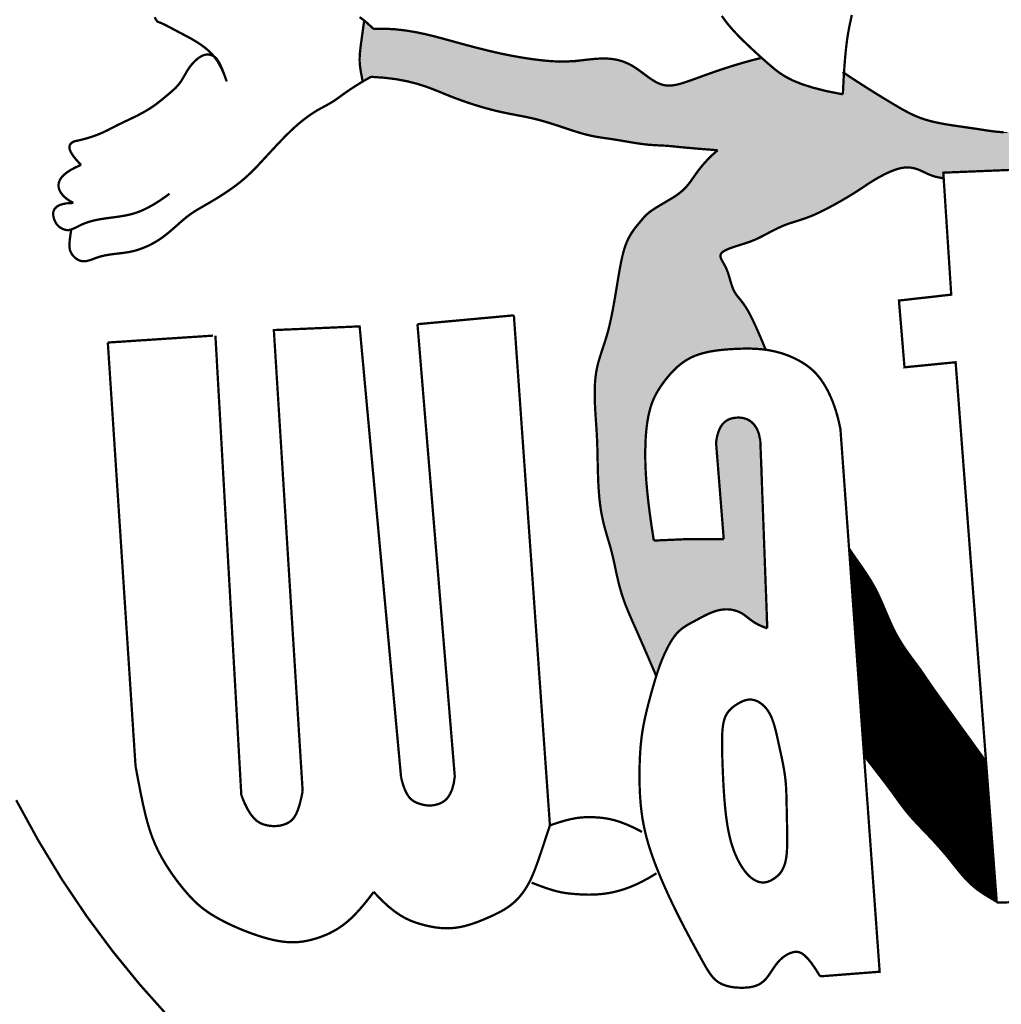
# Model space of a CAD drawing. Header units: feet. Extents: x 7.6 to 16.1, y -7.1 to 3.9.
# Tile 2 of 9: x 11 to 11.9, y -2.4 to -1.5. Entities that reach past the tile are written whole.
import ezdxf

# ---------------------------------------------------------------- set-up
doc = ezdxf.new("R2010")
doc.units = ezdxf.units.FT
doc.header["$MEASUREMENT"] = 0
doc.layers.get('0').update_dxf_attribs({"linetype": 'CONTINUOUS'})
doc.layers.add('FACE', color=7, linetype='CONTINUOUS')

msp = doc.modelspace()

# ---------------------------------------------------------------- hatches: boundary and pattern name
msp.add_hatch(color=7).paths.add_polyline_path([(11.27199, -1.45956), (11.28003, -1.46642), (11.29447, -1.46665), (11.3108, -1.46831), (11.3373, -1.47375), (11.3702, -1.48273), (11.39965, -1.48986), (11.42576, -1.49481), (11.45179, -1.49723), (11.46692, -1.49662), (11.48478, -1.49431), (11.49761, -1.4941), (11.50896, -1.49641), (11.51842, -1.50062), (11.52683, -1.50608), (11.53797, -1.51406), (11.54503, -1.51768), (11.55133, -1.51915), (11.55953, -1.51831), (11.58308, -1.5099), (11.60116, -1.50381), (11.61885, -1.49852), (11.63718, -1.4935), (11.64699, -1.50185), (11.65727, -1.50942), (11.67202, -1.51669), (11.69093, -1.5225), (11.71187, -1.52687), (11.7133, -1.50756), (11.73275, -1.52008), (11.75942, -1.53657), (11.77334, -1.54418), (11.78263, -1.54845), (11.7981, -1.55286), (11.8233, -1.55699), (11.84946, -1.56095), (11.8633, -1.56195), (11.88671, -1.56091), (11.91308, -1.55884), (11.93982, -1.55851), (11.95842, -1.5574), (11.98574, -1.55444), (11.97126, -1.55958), (11.96313, -1.56291), (11.95562, -1.56792), (11.94853, -1.57187), (11.94124, -1.57438), (11.95354, -1.57896), (11.96438, -1.58146), (11.97439, -1.58292), (11.98663, -1.58377), (11.99747, -1.58502), (12.00602, -1.58711), (12.01311, -1.59023), (12.02145, -1.59544), (12.02875, -1.60065), (12.0348, -1.60419), (12.04189, -1.60753), (12.04877, -1.60961), (12.05669, -1.60982), (12.06983, -1.60774), (12.08338, -1.60482), (12.09297, -1.60357), (12.10298, -1.60211), (12.1132, -1.59982), (12.13375, -1.59272), (12.18254, -1.57209), (12.19359, -1.5673), (12.21799, -1.55897), (12.23375, -1.55243), (12.24814, -1.54555), (12.2692, -1.53367), (12.29005, -1.52159), (12.31319, -1.50909), (12.34895, -1.48962), (12.38086, -1.47232), (12.40213, -1.46211), (12.40901, -1.46857), (12.41526, -1.47961), (12.41902, -1.48837), (12.4211, -1.49462), (12.40922, -1.50045), (12.39231, -1.50804), (12.36458, -1.52283), (12.32621, -1.54471), (12.30298, -1.55897), (12.28755, -1.56918), (12.27546, -1.57543), (12.25606, -1.58501), (12.23187, -1.59564), (12.2224, -1.59988), (12.20551, -1.60843), (12.19175, -1.61509), (12.18195, -1.61926), (12.1613, -1.62468), (12.14733, -1.62843), (12.12919, -1.63301), (12.11939, -1.63551), (12.1122, -1.63784), (12.10595, -1.64118), (12.10073, -1.6441), (12.09677, -1.6466), (12.09073, -1.64764), (12.07946, -1.64785), (12.03901, -1.64451), (12.00615, -1.64051), (11.98363, -1.63801), (11.96111, -1.63676), (11.95173, -1.63634), (11.93609, -1.63384), (11.91774, -1.63009), (11.90773, -1.62821), (11.89209, -1.62592), (11.88875, -1.6255), (11.88636, -1.59537), (11.8047, -1.59915), (11.80486, -1.60401), (11.8011, -1.60358), (11.79236, -1.60119), (11.78581, -1.59807), (11.78003, -1.59569), (11.77541, -1.59439), (11.77173, -1.59417), (11.76797, -1.59439), (11.76342, -1.59533), (11.75895, -1.59677), (11.75185, -1.59984), (11.7434, -1.60431), (11.73307, -1.61088), (11.7204, -1.6191), (11.70328, -1.62902), (11.68262, -1.63918), (11.6727, -1.64245), (11.66236, -1.64572), (11.65684, -1.64787), (11.64605, -1.65344), (11.63674, -1.65825), (11.63213, -1.6605), (11.62568, -1.66295), (11.61596, -1.66602), (11.60982, -1.66786), (11.60512, -1.66991), (11.60164, -1.67154), (11.5998, -1.67369), (11.59959, -1.67594), (11.60041, -1.6787), (11.60235, -1.68259), (11.60481, -1.68698), (11.60658, -1.69163), (11.60831, -1.69735), (11.61031, -1.70371), (11.6124, -1.70852), (11.61476, -1.71225), (11.61907, -1.71733), (11.62323, -1.72358), (11.6261, -1.72855), (11.62891, -1.73384), (11.63321, -1.74409), (11.63843, -1.75567), (11.64104, -1.7617), (11.62297, -1.76051), (11.60546, -1.76135), (11.5892, -1.76385), (11.57752, -1.76676), (11.57014, -1.77034), (11.56118, -1.77674), (11.55138, -1.78633), (11.54344, -1.79691), (11.53805, -1.80695), (11.53429, -1.81839), (11.53243, -1.82796), (11.53083, -1.84118), (11.53045, -1.86407), (11.53109, -1.88084), (11.5334, -1.90446), (11.53577, -1.92138), (11.53832, -1.93749), (11.60277, -1.93573), (11.59911, -1.88663), (11.59597, -1.85739), (11.5957, -1.84718), (11.59802, -1.83686), (11.60215, -1.82938), (11.6099, -1.82473), (11.61739, -1.82396), (11.6252, -1.82648), (11.63111, -1.83137), (11.63437, -1.83788), (11.63621, -1.84542), (11.63725, -1.86487), (11.63876, -1.91024), (11.64199, -2.01725), (11.63697, -2.01565), (11.62921, -2.01155), (11.62214, -2.00608), (11.61507, -2.00243), (11.60708, -2.00061), (11.59659, -2.00175), (11.58786, -2.00519), (11.57714, -2.01067), (11.56801, -2.01591), (11.56162, -2.02047), (11.55387, -2.03027), (11.54814, -2.0411), (11.5438, -2.05318), (11.54038, -2.06139), (11.53194, -2.04178), (11.51609, -2.00687), (11.50699, -1.98183), (11.5033, -1.96466), (11.49962, -1.94872), (11.49381, -1.92832), (11.49068, -1.91582), (11.48827, -1.89986), (11.48685, -1.87883), (11.48628, -1.85166), (11.48557, -1.83761), (11.48443, -1.81668), (11.48372, -1.8049), (11.484, -1.79007), (11.48585, -1.77815), (11.49169, -1.75921), (11.49638, -1.74402), (11.4995, -1.73096), (11.50529, -1.69915), (11.50839, -1.67974), (11.51209, -1.66553), (11.51739, -1.65436), (11.52668, -1.64285), (11.53427, -1.63536), (11.54658, -1.62734), (11.55797, -1.62085), (11.56186, -1.61796), (11.56918, -1.61084), (11.57557, -1.60206), (11.58356, -1.59169), (11.59085, -1.5842), (11.59594, -1.57871), (11.58086, -1.57722), (11.56045, -1.57529), (11.54997, -1.57428), (11.53469, -1.57348), (11.51917, -1.57137), (11.50059, -1.56827), (11.48508, -1.56595), (11.4737, -1.56356), (11.45292, -1.55687), (11.4378, -1.55197), (11.42751, -1.54918), (11.41133, -1.54599), (11.39402, -1.54238), (11.37854, -1.53839), (11.35924, -1.53188), (11.34193, -1.52524), (11.32667, -1.5195), (11.31017, -1.51454), (11.29604, -1.51214), (11.28274, -1.511), (11.27794, -1.51075), (11.27062, -1.51516), (11.26848, -1.50646), (11.26733, -1.49709), (11.26758, -1.48927), (11.26935, -1.47527), (11.27124, -1.46102)])
at = {"layer": 'FACE', "linetype": 'Continuous'}
h = msp.add_hatch(dxfattribs=at)
h.set_pattern_fill('NET3', color=256, scale=0.01, style=0)
h.set_pattern_definition([(360, (7.6346566, -7.0782799), (9e-19, 0.00125), []), (60, (7.6346566, -7.0782799), (-0.00108253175, 0.000625), []), (120, (7.6346566, -7.0782799), (-0.00108253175, -0.000625), [])])
h.paths.add_polyline_path([(11.85369, -2.26972), (11.84387, -2.1408), (11.80126, -2.08185), (11.79676, -2.07552), (11.79322, -2.07044), (11.79042, -2.06635), (11.78814, -2.06299), (11.78618, -2.06008), (11.78431, -2.05737), (11.78234, -2.0546), (11.78007, -2.05154), (11.77755, -2.04817), (11.77483, -2.04451), (11.77197, -2.04056), (11.76905, -2.03636), (11.76613, -2.0319), (11.76328, -2.02722), (11.76056, -2.02232), (11.75801, -2.01723), (11.7556, -2.01198), (11.75328, -2.00661), (11.75098, -2.00118), (11.74865, -1.99571), (11.74622, -1.99024), (11.74365, -1.98483), (11.74088, -1.97951), (11.73785, -1.9743), (11.73461, -1.96918), (11.7312, -1.96409), (11.72766, -1.95898), (11.72403, -1.95381), (11.72037, -1.94852), (11.71785, -1.94475), (11.73161, -2.13517), (11.73596, -2.14075), (11.73989, -2.14581), (11.74345, -2.1504), (11.74667, -2.15457), (11.74959, -2.15838), (11.75226, -2.16188), (11.7547, -2.16512), (11.75695, -2.16816), (11.75906, -2.17105), (11.76105, -2.17382), (11.76296, -2.17648), (11.76483, -2.17906), (11.76669, -2.18159), (11.76858, -2.18408), (11.77053, -2.18655), (11.77258, -2.18904), (11.77475, -2.19156), (11.77703, -2.19409), (11.77939, -2.19665), (11.7818, -2.19921), (11.78425, -2.20178), (11.78671, -2.20433), (11.78915, -2.20687), (11.79155, -2.20939), (11.79389, -2.21187), (11.79616, -2.21432), (11.79836, -2.21674), (11.8005, -2.21912), (11.80258, -2.22148), (11.80459, -2.22379), (11.80653, -2.22608), (11.80841, -2.22833), (11.81022, -2.23055), (11.81197, -2.23274), (11.81368, -2.23488), (11.81534, -2.23697), (11.81698, -2.23902), (11.81858, -2.24101), (11.82017, -2.24295), (11.82175, -2.24482), (11.82334, -2.24663), (11.82492, -2.24838), (11.82652, -2.25006), (11.82814, -2.25169), (11.82978, -2.25325), (11.83146, -2.25476), (11.83317, -2.25622), (11.83492, -2.25763), (11.83673, -2.25899), (11.83862, -2.26033), (11.84064, -2.26169), (11.8428, -2.26308), (11.84515, -2.26456), (11.84773, -2.26613), (11.85057, -2.26784)])

# ---------------------------------------------------------------- linework, layer by layer
at = {"color": 7}
msp.add_lwpolyline([(11.88636, -1.59537), (11.8047, -1.59915), (11.80486, -1.60401), (11.8011, -1.60358), (11.79236, -1.60119), (11.78581, -1.59807), (11.78003, -1.59569), (11.77541, -1.59439), (11.77173, -1.59417), (11.76797, -1.59439), (11.76342, -1.59533), (11.75895, -1.59677), (11.75185, -1.59984), (11.7434, -1.60431), (11.73307, -1.61088), (11.7204, -1.6191), (11.70328, -1.62902), (11.68262, -1.63918), (11.6727, -1.64245), (11.66236, -1.64572), (11.65684, -1.64787), (11.64605, -1.65344), (11.63674, -1.65825), (11.63213, -1.6605), (11.62568, -1.66295), (11.61596, -1.66602), (11.60982, -1.66786), (11.60512, -1.66991), (11.60164, -1.67154), (11.5998, -1.67369), (11.59959, -1.67594), (11.60041, -1.6787), (11.60235, -1.68259), (11.60481, -1.68698), (11.60658, -1.69163), (11.60831, -1.69735), (11.61031, -1.70371), (11.6124, -1.70852), (11.61476, -1.71225), (11.61907, -1.71733), (11.62323, -1.72358), (11.6261, -1.72855), (11.62891, -1.73384), (11.63321, -1.74409), (11.63843, -1.75567), (11.64104, -1.7617), (11.62297, -1.76051), (11.60546, -1.76135), (11.5892, -1.76385), (11.57752, -1.76676), (11.57014, -1.77034), (11.56118, -1.77674), (11.55138, -1.78633), (11.54344, -1.79691), (11.53805, -1.80695), (11.53429, -1.81839), (11.53243, -1.82796), (11.53083, -1.84118), (11.53045, -1.86407), (11.53109, -1.88084), (11.5334, -1.90446), (11.53577, -1.92138), (11.53832, -1.93749), (11.60277, -1.93573), (11.59911, -1.88663), (11.59597, -1.85739), (11.5957, -1.84718), (11.59802, -1.83686), (11.60215, -1.82938), (11.6099, -1.82473), (11.61739, -1.82396), (11.6252, -1.82648), (11.63111, -1.83137), (11.63437, -1.83788), (11.63621, -1.84542), (11.63725, -1.86487), (11.63876, -1.91024), (11.64199, -2.01725), (11.63697, -2.01565), (11.62921, -2.01155), (11.62214, -2.00608), (11.61507, -2.00243), (11.60708, -2.00061), (11.59659, -2.00175), (11.58786, -2.00519), (11.57714, -2.01067), (11.56801, -2.01591), (11.56162, -2.02047), (11.55387, -2.03027), (11.54814, -2.0411), (11.5438, -2.05318), (11.54038, -2.06139), (11.53194, -2.04178), (11.51609, -2.00687), (11.50699, -1.98183), (11.5033, -1.96466), (11.49962, -1.94872), (11.49381, -1.92832), (11.49068, -1.91582), (11.48827, -1.89986), (11.48685, -1.87883), (11.48628, -1.85166), (11.48557, -1.83761), (11.48443, -1.81668), (11.48372, -1.8049), (11.484, -1.79007), (11.48585, -1.77815), (11.49169, -1.75921), (11.49638, -1.74402), (11.4995, -1.73096), (11.50529, -1.69915), (11.50839, -1.67974), (11.51209, -1.66553), (11.51739, -1.65436), (11.52668, -1.64285), (11.53427, -1.63536), (11.54658, -1.62734), (11.55797, -1.62085), (11.56186, -1.61796), (11.56918, -1.61084), (11.57557, -1.60206), (11.58356, -1.59169), (11.59085, -1.5842), (11.59594, -1.57871), (11.58086, -1.57722), (11.56045, -1.57529), (11.54997, -1.57428), (11.53469, -1.57348), (11.51917, -1.57137), (11.50059, -1.56827), (11.48508, -1.56595), (11.4737, -1.56356), (11.45292, -1.55687), (11.4378, -1.55197), (11.42751, -1.54918), (11.41133, -1.54599), (11.39402, -1.54238), (11.37854, -1.53839), (11.35924, -1.53188), (11.34193, -1.52524), (11.32667, -1.5195), (11.31017, -1.51454), (11.29604, -1.51214), (11.28274, -1.511), (11.27794, -1.51075), (11.27062, -1.51516), (11.26848, -1.50646), (11.26733, -1.49709), (11.26758, -1.48927), (11.26935, -1.47527), (11.27124, -1.46102), (11.27199, -1.45956), (11.28003, -1.46642), (11.29447, -1.46665), (11.3108, -1.46831), (11.3373, -1.47375), (11.3702, -1.48273), (11.39965, -1.48986), (11.42576, -1.49481), (11.45179, -1.49723), (11.46692, -1.49662), (11.48478, -1.49431), (11.49761, -1.4941), (11.50896, -1.49641), (11.51842, -1.50062), (11.52683, -1.50608), (11.53797, -1.51406), (11.54503, -1.51768), (11.55133, -1.51915), (11.55953, -1.51831), (11.58308, -1.5099), (11.60116, -1.50381), (11.61885, -1.49852), (11.63718, -1.4935), (11.64699, -1.50185), (11.65727, -1.50942), (11.67202, -1.51669), (11.69093, -1.5225), (11.71187, -1.52687), (11.7133, -1.50756), (11.73275, -1.52008), (11.75942, -1.53657), (11.77334, -1.54418), (11.78263, -1.54845), (11.7981, -1.55286), (11.8233, -1.55699), (11.84946, -1.56095), (11.8633, -1.56195)], dxfattribs=at)
at = {"layer": 'FACE', "const_width": 0.0021}
for points in [[(11.14531, -1.5151), (11.14289, -1.50852), (11.14039, -1.50291), (11.13781, -1.49816), (11.13519, -1.49416), (11.13252, -1.49079), (11.12982, -1.48794), (11.12711, -1.4855), (11.12441, -1.48335), (11.12172, -1.4814), (11.11904, -1.4796), (11.11637, -1.47794), (11.11372, -1.47638), (11.11107, -1.4749), (11.10843, -1.47348), (11.10579, -1.47209), (11.10315, -1.4707), (11.10052, -1.46931), (11.09793, -1.46793), (11.09541, -1.46659), (11.09302, -1.46532), (11.09078, -1.46415), (11.08874, -1.46311), (11.08695, -1.46223), (11.08543, -1.46154), (11.08422, -1.46105), (11.08327, -1.46071), (11.08252, -1.46043), (11.08192, -1.46014), (11.0814, -1.45977), (11.08091, -1.45924), (11.08039, -1.45847), (11.07978, -1.45738), (11.07904, -1.45593)], [(11.26755, -1.45594), (11.26941, -1.45722), (11.27136, -1.4587), (11.27339, -1.46037), (11.27552, -1.46225), (11.27775, -1.46432), (11.28007, -1.46659)], [(11.60077, -1.45477), (11.60364, -1.45881), (11.60649, -1.4625), (11.60934, -1.46589), (11.6122, -1.46909), (11.61511, -1.47216), (11.61809, -1.47518), (11.62117, -1.47822), (11.62435, -1.4813), (11.62764, -1.48441), (11.63102, -1.48757), (11.63452, -1.49076), (11.63812, -1.494), (11.64184, -1.49728), (11.64566, -1.50061), (11.64967, -1.50399), (11.65416, -1.50739), (11.65951, -1.51079), (11.66609, -1.51416), (11.67426, -1.51749), (11.68442, -1.52075), (11.69691, -1.52391), (11.71212, -1.52695)], [(11.72038, -1.45392), (11.71941, -1.45838), (11.71848, -1.46284), (11.71757, -1.4674), (11.7167, -1.47233), (11.71586, -1.47794), (11.71506, -1.48454), (11.71428, -1.49244), (11.71353, -1.50193), (11.71281, -1.51333), (11.71212, -1.52695)], [(11.27164, -1.46028), (11.2709, -1.46547), (11.27026, -1.47004), (11.2697, -1.47404), (11.26922, -1.47754), (11.26881, -1.48061), (11.26847, -1.48331), (11.26819, -1.48569), (11.26797, -1.48783), (11.2678, -1.48979), (11.26768, -1.4916), (11.26761, -1.49329), (11.26758, -1.4949), (11.26761, -1.49646), (11.26768, -1.498), (11.26781, -1.49956), (11.26798, -1.50117), (11.2682, -1.50285), (11.26846, -1.5046), (11.26876, -1.50638), (11.26908, -1.50819), (11.26942, -1.50999), (11.26976, -1.51176), (11.2701, -1.5135), (11.27044, -1.51516)], [(11.28007, -1.46659), (11.29057, -1.46655), (11.30062, -1.46713), (11.31022, -1.46824), (11.3194, -1.46977), (11.32817, -1.4716), (11.33654, -1.47364), (11.34454, -1.47576), (11.35217, -1.47787), (11.35945, -1.47988), (11.36643, -1.48177), (11.37313, -1.48354), (11.37961, -1.48519), (11.38589, -1.48674), (11.39202, -1.48818), (11.39804, -1.48951), (11.40399, -1.49074), (11.40989, -1.49187), (11.41572, -1.4929), (11.42143, -1.49382), (11.42699, -1.49462), (11.43236, -1.4953), (11.4375, -1.49586), (11.44236, -1.49629), (11.44691, -1.49658), (11.45112, -1.49673), (11.45503, -1.49676), (11.45867, -1.49668), (11.46209, -1.49651), (11.46533, -1.49628), (11.46844, -1.49599), (11.47147, -1.49567), (11.47445, -1.49533), (11.47743, -1.49499), (11.48041, -1.49467), (11.48339, -1.49439), (11.48635, -1.49417), (11.48931, -1.49402), (11.49225, -1.49396), (11.49517, -1.49402), (11.49808, -1.49422), (11.50096, -1.49456), (11.50382, -1.49506), (11.50668, -1.49575), (11.50954, -1.49663), (11.5124, -1.49771), (11.51527, -1.49902), (11.51817, -1.50056), (11.5211, -1.50235), (11.52407, -1.50438), (11.52706, -1.50658), (11.53009, -1.50886), (11.53314, -1.51111), (11.53622, -1.51323), (11.53931, -1.51515), (11.54243, -1.51675), (11.54555, -1.51794), (11.54869, -1.51865), (11.55191, -1.5189), (11.55526, -1.51871), (11.55882, -1.51813), (11.56266, -1.51718), (11.56683, -1.51591), (11.5714, -1.51435), (11.57645, -1.51254), (11.58202, -1.51051), (11.58814, -1.5083), (11.59481, -1.50595), (11.60204, -1.5035), (11.60984, -1.50099), (11.61822, -1.49846), (11.62719, -1.49595), (11.63675, -1.49349)], [(11.14531, -1.5151), (11.14308, -1.50871), (11.14111, -1.50363), (11.13935, -1.4997), (11.13778, -1.49675), (11.13634, -1.49461), (11.13501, -1.49312), (11.13374, -1.49211), (11.13249, -1.49142), (11.13123, -1.4909), (11.12995, -1.49054), (11.12865, -1.49034), (11.12733, -1.4903), (11.12598, -1.49044), (11.12461, -1.49076), (11.12321, -1.49126), (11.12178, -1.49195), (11.12032, -1.49284), (11.11884, -1.4939), (11.11736, -1.49512), (11.1159, -1.49647), (11.11448, -1.49794), (11.1131, -1.49951), (11.11178, -1.50115), (11.11055, -1.50284), (11.10942, -1.50456), (11.10835, -1.50631), (11.10734, -1.50807), (11.10635, -1.50982), (11.10536, -1.51155), (11.10434, -1.51326), (11.10328, -1.51492), (11.10214, -1.51653), (11.10091, -1.51808), (11.09959, -1.51957), (11.0982, -1.52101), (11.09674, -1.52241), (11.09524, -1.52378), (11.0937, -1.52513), (11.09214, -1.52645), (11.09056, -1.52777), (11.08898, -1.52909), (11.0874, -1.5304), (11.08581, -1.5317), (11.0842, -1.533), (11.08258, -1.53427), (11.08094, -1.53553), (11.07927, -1.53676), (11.07758, -1.53796), (11.07585, -1.53913), (11.07409, -1.54027), (11.07228, -1.54138), (11.07043, -1.54248), (11.06853, -1.54356), (11.06658, -1.54463), (11.06456, -1.54569), (11.06249, -1.54674), (11.06036, -1.54779), (11.05817, -1.54885), (11.05595, -1.5499), (11.05372, -1.55096), (11.05148, -1.55201), (11.04927, -1.55307), (11.04708, -1.55412), (11.04495, -1.55517), (11.04287, -1.55623), (11.04084, -1.55728), (11.03883, -1.55832), (11.03683, -1.55935), (11.03481, -1.56036), (11.03276, -1.56135), (11.03064, -1.56232), (11.02845, -1.56326), (11.02617, -1.56416), (11.02384, -1.56503), (11.02148, -1.56584), (11.01915, -1.5666), (11.01689, -1.56729), (11.01473, -1.5679), (11.01272, -1.56844), (11.01091, -1.56888), (11.0093, -1.56924), (11.00791, -1.56953), (11.00668, -1.56979), (11.0056, -1.57007), (11.00463, -1.5704), (11.00375, -1.57081), (11.00293, -1.57135), (11.00213, -1.57205), (11.00137, -1.57295), (11.0008, -1.57413), (11.00058, -1.57568), (11.00091, -1.57769), (11.00196, -1.58022), (11.00393, -1.58338), (11.00698, -1.58723), (11.01129, -1.59188)], [(11.00218, -1.65208), (11.00149, -1.65644), (11.001, -1.6601), (11.0007, -1.66316), (11.0006, -1.66572), (11.0007, -1.66787), (11.001, -1.6697), (11.0015, -1.67131), (11.00219, -1.67279), (11.00307, -1.67421), (11.00414, -1.67557), (11.00536, -1.67683), (11.00671, -1.67796), (11.00818, -1.67892), (11.00974, -1.67969), (11.01138, -1.68023), (11.01307, -1.6805), (11.0148, -1.68049), (11.01657, -1.68024), (11.01839, -1.67978), (11.02027, -1.67918), (11.02221, -1.67848), (11.02423, -1.67773), (11.02633, -1.67698), (11.02852, -1.67628), (11.0308, -1.67567), (11.03315, -1.67514), (11.03556, -1.67469), (11.03799, -1.6743), (11.04042, -1.67396), (11.04283, -1.67366), (11.04518, -1.67338), (11.04747, -1.67311), (11.04966, -1.67284), (11.05178, -1.67256), (11.05387, -1.67224), (11.05594, -1.67188), (11.05802, -1.67145), (11.06015, -1.67093), (11.06236, -1.67032), (11.06467, -1.66959), (11.0671, -1.66873), (11.06964, -1.66774), (11.07229, -1.66659), (11.07502, -1.66529), (11.07781, -1.66382), (11.08065, -1.66218), (11.08353, -1.66036), (11.08642, -1.65835), (11.08931, -1.65615), (11.09219, -1.65381), (11.09505, -1.65138), (11.09787, -1.64891), (11.10064, -1.64646), (11.10334, -1.64407), (11.10598, -1.64181), (11.10852, -1.63973), (11.11098, -1.63786), (11.11339, -1.63617), (11.11578, -1.6346), (11.11822, -1.6331), (11.12073, -1.63162), (11.12338, -1.6301), (11.12619, -1.62849), (11.12923, -1.62673), (11.13251, -1.62479), (11.13599, -1.62268), (11.13963, -1.6204), (11.14335, -1.61799), (11.14711, -1.61547), (11.15084, -1.61285), (11.15449, -1.61016), (11.158, -1.60741), (11.16133, -1.60463), (11.16449, -1.6018), (11.16754, -1.59893), (11.1705, -1.596), (11.17341, -1.593), (11.1763, -1.58993), (11.17922, -1.58677), (11.1822, -1.58353), (11.18528, -1.5802), (11.18842, -1.5768), (11.19161, -1.57339), (11.19483, -1.57001), (11.19805, -1.56669), (11.20125, -1.56348), (11.20439, -1.56042), (11.20746, -1.55754), (11.21044, -1.55489), (11.21332, -1.55245), (11.2161, -1.55023), (11.21878, -1.54819), (11.22136, -1.54634), (11.22384, -1.54465), (11.22623, -1.54312), (11.22851, -1.54173), (11.23071, -1.54048), (11.23283, -1.53931), (11.2349, -1.53819), (11.23696, -1.53708), (11.23902, -1.53594), (11.24112, -1.53472), (11.24328, -1.53339), (11.24553, -1.5319), (11.24791, -1.53021), (11.25053, -1.52831), (11.2535, -1.52615), (11.25696, -1.52373), (11.26101, -1.52101), (11.26579, -1.51797), (11.27141, -1.51458), (11.27799, -1.51082)], [(11.27799, -1.51082), (11.29082, -1.5117), (11.30209, -1.51315), (11.31201, -1.51507), (11.3208, -1.51733), (11.32867, -1.51985), (11.33583, -1.52251), (11.3425, -1.52521), (11.34889, -1.52783), (11.35518, -1.5303), (11.36138, -1.53258), (11.36747, -1.53469), (11.37343, -1.53663), (11.37925, -1.5384), (11.38489, -1.54), (11.39035, -1.54143), (11.39559, -1.5427), (11.40062, -1.5438), (11.40547, -1.54479), (11.41018, -1.5457), (11.41481, -1.54659), (11.41941, -1.54749), (11.42403, -1.54845), (11.42871, -1.54952), (11.43351, -1.55075), (11.43845, -1.55215), (11.4435, -1.5537), (11.44858, -1.55534), (11.45365, -1.55701), (11.45863, -1.55867), (11.46347, -1.56026), (11.46811, -1.56172), (11.47248, -1.56301), (11.47653, -1.56408), (11.48032, -1.56496), (11.48389, -1.56569), (11.48731, -1.56629), (11.49062, -1.56682), (11.4939, -1.56729), (11.49719, -1.56776), (11.50056, -1.56826), (11.50404, -1.56881), (11.50762, -1.56941), (11.51125, -1.57004), (11.51491, -1.57067), (11.51855, -1.57128), (11.52213, -1.57185), (11.52563, -1.57237), (11.52899, -1.57281), (11.5322, -1.57315), (11.53527, -1.57342), (11.5382, -1.57363), (11.54102, -1.57379), (11.54373, -1.57393), (11.54637, -1.57406), (11.54894, -1.5742), (11.55146, -1.57437), (11.55399, -1.5746), (11.55681, -1.57488), (11.56021, -1.57523), (11.56451, -1.57566), (11.57002, -1.57617), (11.57705, -1.57678), (11.58591, -1.5775), (11.5969, -1.57833)], [(11.71183, -1.50637), (11.7187, -1.51091), (11.72511, -1.51508), (11.73108, -1.51892), (11.73665, -1.52245), (11.74185, -1.52571), (11.74672, -1.52871), (11.75127, -1.53149), (11.75555, -1.53407), (11.75958, -1.53649), (11.7634, -1.53874), (11.76706, -1.54084), (11.7706, -1.54277), (11.77406, -1.54455), (11.77747, -1.54618), (11.78089, -1.54765), (11.78435, -1.54898), (11.78788, -1.55015), (11.79147, -1.5512), (11.7951, -1.55212), (11.79875, -1.55294), (11.80238, -1.55367), (11.80598, -1.55433), (11.80953, -1.55492), (11.813, -1.55546), (11.81638, -1.55597), (11.81966, -1.55645), (11.82286, -1.55691), (11.826, -1.55736), (11.82907, -1.5578), (11.8321, -1.55823), (11.83509, -1.55867), (11.83806, -1.55913), (11.84101, -1.55959), (11.84398, -1.56005), (11.847, -1.5605), (11.85009, -1.56092), (11.85329, -1.56128), (11.85663, -1.56158), (11.86014, -1.5618)], [(11.5969, -1.57833), (11.59171, -1.58298), (11.5873, -1.5874), (11.58355, -1.59157), (11.58036, -1.59549), (11.57763, -1.59913), (11.57525, -1.6025), (11.57311, -1.60556), (11.57112, -1.60832), (11.56916, -1.61077), (11.56722, -1.61294), (11.56527, -1.61488), (11.56328, -1.61663), (11.56125, -1.61824), (11.55915, -1.61974), (11.55695, -1.6212), (11.55464, -1.62264), (11.55222, -1.6241), (11.54971, -1.62558), (11.54717, -1.62708), (11.54464, -1.62857), (11.54218, -1.63004), (11.53984, -1.63148), (11.53766, -1.63288), (11.5357, -1.63423), (11.53398, -1.63552), (11.53247, -1.63677), (11.53113, -1.638), (11.52991, -1.63924), (11.52875, -1.64051), (11.52761, -1.64184), (11.52643, -1.64325), (11.52517, -1.64477), (11.5238, -1.64642), (11.52232, -1.64821), (11.52078, -1.65017), (11.51921, -1.65232), (11.51764, -1.65466), (11.5161, -1.65721), (11.51462, -1.65999), (11.51325, -1.66303), (11.512, -1.66632), (11.51086, -1.66988), (11.5098, -1.67373), (11.50882, -1.67786), (11.50789, -1.68229), (11.50699, -1.68702), (11.5061, -1.69206), (11.50519, -1.69743), (11.50426, -1.70311), (11.50328, -1.70903), (11.50225, -1.71511), (11.50117, -1.72126), (11.50002, -1.72739), (11.4988, -1.73342), (11.49749, -1.73926), (11.49609, -1.74482), (11.49461, -1.75005), (11.49307, -1.75498), (11.49152, -1.7597), (11.49001, -1.76426), (11.48858, -1.76874), (11.48727, -1.77321), (11.48614, -1.77773), (11.48523, -1.78238), (11.48457, -1.78721), (11.48414, -1.79217), (11.48391, -1.79719), (11.48384, -1.80222), (11.4839, -1.80717), (11.48407, -1.812), (11.48429, -1.81663), (11.48455, -1.82099), (11.48482, -1.82506), (11.48508, -1.82891), (11.48533, -1.83267), (11.48557, -1.83644), (11.48579, -1.84034), (11.486, -1.84449), (11.48618, -1.849), (11.48633, -1.85399), (11.48645, -1.85953), (11.48657, -1.86554), (11.48671, -1.87189), (11.48691, -1.87847), (11.48719, -1.88515), (11.48758, -1.8918), (11.48811, -1.8983), (11.48881, -1.90453), (11.4897, -1.91039), (11.49074, -1.91588), (11.49189, -1.92103), (11.49312, -1.92585), (11.49439, -1.93038), (11.49564, -1.93464), (11.49684, -1.93865), (11.49796, -1.94243), (11.49895, -1.94603), (11.49983, -1.94945), (11.50062, -1.95273), (11.50134, -1.9559), (11.50202, -1.95899), (11.50266, -1.96203), (11.50329, -1.96504), (11.50394, -1.96806), (11.50462, -1.9711), (11.50534, -1.97417), (11.5061, -1.97728), (11.50693, -1.98043), (11.50782, -1.9836), (11.50879, -1.98681), (11.50984, -1.99005), (11.51097, -1.99332), (11.51221, -1.99663), (11.51354, -2.00001), (11.51498, -2.00347), (11.51651, -2.00705), (11.51814, -2.01078), (11.51987, -2.01469), (11.5217, -2.0188), (11.52363, -2.02315), (11.52565, -2.02775), (11.52774, -2.03254), (11.52989, -2.03748), (11.53206, -2.04249), (11.53422, -2.04751), (11.53637, -2.05249), (11.53845, -2.05735), (11.54047, -2.06203)], [(11.01129, -1.59188), (11.00608, -1.59419), (11.00171, -1.59652), (10.99813, -1.59887), (10.9953, -1.60122), (10.99317, -1.60358), (10.9917, -1.60592), (10.99084, -1.60826), (10.99054, -1.61057), (10.99076, -1.61286), (10.99146, -1.61511), (10.99262, -1.6173), (10.99421, -1.61941), (10.9962, -1.62144), (10.99856, -1.62336), (11.00126, -1.62515), (11.00427, -1.6268)], [(11.80489, -1.60422), (11.80477, -1.6042), (11.80228, -1.60376), (11.79988, -1.60329), (11.79759, -1.60276), (11.79542, -1.60214), (11.79338, -1.60144), (11.79144, -1.60067), (11.78959, -1.59984), (11.78779, -1.59899), (11.78602, -1.59814), (11.78427, -1.59731), (11.78249, -1.59654), (11.78068, -1.59583), (11.7788, -1.59523), (11.77684, -1.59475), (11.7748, -1.5944), (11.77265, -1.59422), (11.77038, -1.59421), (11.76799, -1.59441), (11.76546, -1.59483), (11.76278, -1.59549), (11.75994, -1.59641), (11.75699, -1.59754), (11.75399, -1.59885), (11.75098, -1.60028), (11.74802, -1.6018), (11.74516, -1.60335), (11.74246, -1.6049), (11.73997, -1.60639), (11.73771, -1.60779), (11.73562, -1.60915), (11.7336, -1.61049), (11.73155, -1.61188), (11.72936, -1.61334), (11.72694, -1.61493), (11.72419, -1.6167), (11.72102, -1.61868), (11.71735, -1.62091), (11.71327, -1.62333), (11.70887, -1.62586), (11.70426, -1.62843), (11.69956, -1.63097), (11.69487, -1.63341), (11.69029, -1.63566), (11.68593, -1.63766), (11.68188, -1.63935), (11.6781, -1.64077), (11.67457, -1.64199), (11.67123, -1.64306), (11.66804, -1.64405), (11.66496, -1.64502), (11.66192, -1.64603), (11.65891, -1.64715), (11.65587, -1.64841), (11.65283, -1.6498), (11.64981, -1.65126), (11.64684, -1.65277), (11.64396, -1.65428), (11.64119, -1.65575), (11.63856, -1.65713), (11.6361, -1.65839), (11.63382, -1.6595), (11.6317, -1.66047), (11.62969, -1.66132), (11.62776, -1.66208), (11.62586, -1.66278), (11.62396, -1.66344), (11.622, -1.66407), (11.61995, -1.66472), (11.61779, -1.6654), (11.61555, -1.6661), (11.61329, -1.66683), (11.61105, -1.66758), (11.6089, -1.66834), (11.60688, -1.66912), (11.60505, -1.66991), (11.60346, -1.6707), (11.60216, -1.67149), (11.60114, -1.67229), (11.60038, -1.67311), (11.59986, -1.67395), (11.59958, -1.67482), (11.59951, -1.67573), (11.59964, -1.6767), (11.59995, -1.67772), (11.60043, -1.67881), (11.60104, -1.67998), (11.60175, -1.68125), (11.60255, -1.68263), (11.60339, -1.68415), (11.60425, -1.68581), (11.60511, -1.68764), (11.60593, -1.68965), (11.60669, -1.69185), (11.60741, -1.69419), (11.60812, -1.69662), (11.60883, -1.69908), (11.60958, -1.70153), (11.61038, -1.70391), (11.61126, -1.70617), (11.61226, -1.70825), (11.61338, -1.71013), (11.61463, -1.71189), (11.61601, -1.71363), (11.61753, -1.71549), (11.61917, -1.71755), (11.62095, -1.71994), (11.62286, -1.72277), (11.6249, -1.72614), (11.62708, -1.73015), (11.62937, -1.73476), (11.63178, -1.73992), (11.6343, -1.74558), (11.63692, -1.75168), (11.63963, -1.75817), (11.64115, -1.76188)], [(11.85375, -2.27042), (11.81588, -1.77337), (11.76884, -1.77801), (11.76374, -1.71661), (11.81184, -1.7112), (11.80455, -1.59898), (11.88645, -1.59564), (11.89448, -1.70417), (11.92872, -1.70261), (11.93261, -1.76248), (11.89965, -1.76487), (11.93044, -2.26595)], [(11.00427, -1.6268), (10.99751, -1.62724), (10.99252, -1.6284), (10.98908, -1.63014), (10.98693, -1.6323), (10.98585, -1.63473), (10.98561, -1.63727), (10.98596, -1.63978), (10.98667, -1.64209), (10.98754, -1.64409), (10.98851, -1.64578), (10.98957, -1.64718), (10.99067, -1.64833), (10.99181, -1.64926), (10.99295, -1.65), (10.99407, -1.65058), (10.99516, -1.65103), (10.99618, -1.65137), (10.99715, -1.65162), (10.99809, -1.65177), (10.99902, -1.65181), (10.99994, -1.65176), (11.00088, -1.65162), (11.00185, -1.65137), (11.00288, -1.65102), (11.00396, -1.65058), (11.00511, -1.65006), (11.00633, -1.64947), (11.00762, -1.64883), (11.00896, -1.64815), (11.01038, -1.64746), (11.01186, -1.64678), (11.01341, -1.6461), (11.01502, -1.64546), (11.0167, -1.64485), (11.01846, -1.64427), (11.02029, -1.64373), (11.02221, -1.64322), (11.02421, -1.64274), (11.02631, -1.64229), (11.0285, -1.64188), (11.03078, -1.6415), (11.03315, -1.64114), (11.03558, -1.6408), (11.03806, -1.64047), (11.04057, -1.64014), (11.04311, -1.6398), (11.04564, -1.63944), (11.04815, -1.63906), (11.05064, -1.63865), (11.05311, -1.63818), (11.05558, -1.63764), (11.05807, -1.63702), (11.06059, -1.63629), (11.06315, -1.63543), (11.06579, -1.63442), (11.06851, -1.63326), (11.07132, -1.63192), (11.07421, -1.63041), (11.07718, -1.62874), (11.08022, -1.62691), (11.0833, -1.62495), (11.08642, -1.62286), (11.08956, -1.62065), (11.09272, -1.61833)], [(11.32079, -1.73836), (11.40948, -1.73022)], [(11.40948, -1.73022), (11.44264, -2.1994)], [(11.32079, -1.73836), (11.35513, -2.1545)], [(11.03593, -1.75525), (11.1328, -1.74888)], [(11.13491, -1.74888), (11.15874, -2.17147)], [(11.21517, -2.16794), (11.18867, -1.74379), (11.26759, -1.74038), (11.30572, -2.15525)], [(11.03593, -1.75525), (11.06142, -2.14486)], [(11.53821, -1.93742), (11.53614, -1.92402), (11.53446, -1.91197), (11.53311, -1.90113), (11.53207, -1.89136), (11.53131, -1.88253), (11.53079, -1.8745), (11.53048, -1.86715), (11.53034, -1.86033), (11.53036, -1.85393), (11.53051, -1.84791), (11.5308, -1.84227), (11.53122, -1.83699), (11.53176, -1.83206), (11.53241, -1.82746), (11.53317, -1.82318), (11.53404, -1.81921), (11.53502, -1.81553), (11.5361, -1.8121), (11.53732, -1.80885), (11.53869, -1.80574), (11.54022, -1.80271), (11.54193, -1.79971), (11.54384, -1.79668), (11.54596, -1.79358), (11.54832, -1.79037), (11.5509, -1.78708), (11.55372, -1.7838), (11.55677, -1.78057), (11.56006, -1.77747), (11.5636, -1.77456), (11.56737, -1.77191), (11.57139, -1.76957), (11.57565, -1.7676), (11.58012, -1.76598), (11.58475, -1.76466), (11.5895, -1.76361), (11.59434, -1.76279), (11.59923, -1.76217), (11.60412, -1.76169), (11.60898, -1.76134), (11.61376, -1.76107), (11.61847, -1.76089), (11.6231, -1.76081), (11.62764, -1.76085), (11.63209, -1.76103), (11.63645, -1.76134), (11.64071, -1.76182), (11.64488, -1.76246), (11.64895, -1.76328), (11.65291, -1.76427), (11.65675, -1.76542), (11.66047, -1.76671), (11.66405, -1.76814), (11.66749, -1.76969), (11.67078, -1.77134), (11.67391, -1.77309), (11.67688, -1.77492), (11.6797, -1.77688), (11.68239, -1.77898), (11.68497, -1.78128), (11.68744, -1.78379), (11.68984, -1.78656), (11.69217, -1.78962), (11.69445, -1.793), (11.6967, -1.79674), (11.6989, -1.80087), (11.70103, -1.8054), (11.70307, -1.81036), (11.70499, -1.81577), (11.70679, -1.82165), (11.70843, -1.82802), (11.70991, -1.83491)], [(11.59547, -1.84708), (11.59645, -1.84149), (11.59782, -1.83683), (11.59957, -1.83304), (11.60166, -1.83003), (11.60409, -1.82774), (11.60681, -1.82609), (11.60982, -1.825), (11.6131, -1.8244), (11.61659, -1.82424), (11.62019, -1.82463), (11.62375, -1.82569), (11.62713, -1.82755), (11.63021, -1.83032), (11.63284, -1.83415), (11.63488, -1.83916), (11.6362, -1.84548)], [(11.70991, -1.83491), (11.74599, -2.33402), (11.69123, -2.33826)], [(11.60255, -1.93606), (11.59547, -1.84708)], [(11.64262, -2.01817), (11.6362, -1.84548)], [(11.60255, -1.93606), (11.5836, -1.93607), (11.56886, -1.93608), (11.53821, -1.93742)], [(11.71785, -1.94475), (11.72037, -1.94852), (11.72403, -1.95381), (11.72766, -1.95898), (11.7312, -1.96409), (11.73461, -1.96918), (11.73785, -1.9743), (11.74088, -1.97951), (11.74365, -1.98483), (11.74622, -1.99024), (11.74865, -1.99571), (11.75098, -2.00118), (11.75328, -2.00661), (11.7556, -2.01198), (11.75801, -2.01723), (11.76056, -2.02232), (11.76328, -2.02722), (11.76613, -2.0319), (11.76905, -2.03636), (11.77197, -2.04056), (11.77483, -2.04451), (11.77755, -2.04817), (11.78007, -2.05154), (11.78234, -2.0546), (11.78431, -2.05737), (11.78618, -2.06008), (11.78814, -2.06299), (11.79042, -2.06635), (11.79322, -2.07044), (11.79676, -2.07552), (11.80126, -2.08185), (11.84387, -2.1408)], [(11.69123, -2.33826), (11.68682, -2.33123), (11.68301, -2.32577), (11.67972, -2.32172), (11.67685, -2.31888), (11.67432, -2.31705), (11.67204, -2.31606), (11.66992, -2.31571), (11.66788, -2.31581), (11.66583, -2.31621), (11.66378, -2.31685), (11.66175, -2.31774), (11.65974, -2.31886), (11.65777, -2.3202), (11.65586, -2.32175), (11.65402, -2.3235), (11.65226, -2.32544), (11.6506, -2.32754), (11.649, -2.32977), (11.64745, -2.33207), (11.64592, -2.33437), (11.64438, -2.33663), (11.6428, -2.33878), (11.64116, -2.34077), (11.63942, -2.34255), (11.63757, -2.34407), (11.63561, -2.34533), (11.63351, -2.34637), (11.63129, -2.34719), (11.62894, -2.34781), (11.62646, -2.34826), (11.62385, -2.34855), (11.62109, -2.34871), (11.6182, -2.34874), (11.61522, -2.34863), (11.61219, -2.34837), (11.60917, -2.34792), (11.60619, -2.34727), (11.60332, -2.3464), (11.60059, -2.34529), (11.59805, -2.34391), (11.59574, -2.34225), (11.59362, -2.3403), (11.59163, -2.33805), (11.58973, -2.33551), (11.58785, -2.33265), (11.58596, -2.32949), (11.58399, -2.32601), (11.58189, -2.32221), (11.57963, -2.31809), (11.57721, -2.31367), (11.57465, -2.30897), (11.57198, -2.30402), (11.56922, -2.29884), (11.56639, -2.29346), (11.56352, -2.28789), (11.56063, -2.28217), (11.55773, -2.27632), (11.55486, -2.27037), (11.55202, -2.26434), (11.54925, -2.25827), (11.54656, -2.25218), (11.54397, -2.2461), (11.54151, -2.24007), (11.53919, -2.2341), (11.53703, -2.22822), (11.53504, -2.2224), (11.53322, -2.21661), (11.53158, -2.2108), (11.53013, -2.20495), (11.52885, -2.19901), (11.52777, -2.19294), (11.52688, -2.18672), (11.52618, -2.18032), (11.52566, -2.17379), (11.52531, -2.16723), (11.52511, -2.1607), (11.52503, -2.15429), (11.52508, -2.14807), (11.52522, -2.14212), (11.52544, -2.13653), (11.52574, -2.13133), (11.5261, -2.12649), (11.52654, -2.12195), (11.52706, -2.11761), (11.52766, -2.11343), (11.52834, -2.10933), (11.52912, -2.10523), (11.52999, -2.10107), (11.53095, -2.0968), (11.532, -2.09245), (11.5331, -2.08808), (11.53423, -2.08374), (11.53539, -2.07948), (11.53654, -2.07535), (11.53766, -2.07142), (11.53874, -2.06772), (11.53977, -2.06431), (11.54074, -2.06114), (11.54169, -2.05817), (11.54264, -2.05535), (11.54361, -2.05262), (11.54461, -2.04995), (11.54567, -2.04727), (11.5468, -2.04455), (11.54804, -2.04174), (11.54936, -2.03888), (11.55078, -2.03602), (11.55228, -2.03318), (11.55387, -2.03043), (11.55553, -2.02781), (11.55727, -2.02536), (11.55908, -2.02313), (11.56095, -2.02115), (11.56288, -2.0194), (11.56484, -2.01785), (11.56684, -2.01646), (11.56885, -2.0152), (11.57087, -2.01404), (11.57288, -2.01295), (11.57487, -2.01189), (11.57683, -2.01084), (11.57875, -2.00979), (11.58066, -2.00877), (11.58254, -2.00776), (11.58441, -2.00679), (11.58627, -2.00586), (11.58811, -2.00498), (11.58996, -2.00416), (11.5918, -2.0034), (11.59365, -2.00272), (11.5955, -2.00212), (11.59737, -2.00161), (11.59925, -2.0012), (11.60116, -2.0009), (11.60309, -2.00071), (11.60505, -2.00064), (11.60704, -2.00071), (11.60905, -2.00091), (11.61106, -2.00126), (11.61308, -2.00176), (11.61507, -2.00241), (11.61704, -2.00323), (11.61897, -2.00421), (11.62085, -2.00537), (11.62267, -2.00671), (11.62454, -2.00819), (11.62656, -2.00978), (11.62883, -2.01144), (11.63147, -2.01315), (11.63457, -2.01487), (11.63825, -2.01655), (11.64262, -2.01817)], [(11.73161, -2.13517), (11.73596, -2.14075), (11.73989, -2.14581), (11.74345, -2.1504), (11.74667, -2.15457), (11.74959, -2.15838), (11.75226, -2.16188), (11.7547, -2.16512), (11.75695, -2.16816), (11.75906, -2.17105), (11.76105, -2.17382), (11.76296, -2.17648), (11.76483, -2.17906), (11.76669, -2.18159), (11.76858, -2.18408), (11.77053, -2.18655), (11.77258, -2.18904), (11.77475, -2.19156), (11.77703, -2.19409), (11.77939, -2.19665), (11.7818, -2.19921), (11.78425, -2.20178), (11.78671, -2.20433), (11.78915, -2.20687), (11.79155, -2.20939), (11.79389, -2.21187), (11.79616, -2.21432), (11.79836, -2.21674), (11.8005, -2.21912), (11.80258, -2.22148), (11.80459, -2.22379), (11.80653, -2.22608), (11.80841, -2.22833), (11.81022, -2.23055), (11.81197, -2.23274), (11.81368, -2.23488), (11.81534, -2.23697), (11.81698, -2.23902), (11.81858, -2.24101), (11.82017, -2.24295), (11.82175, -2.24482), (11.82334, -2.24663), (11.82492, -2.24838), (11.82652, -2.25006), (11.82814, -2.25169), (11.82978, -2.25325), (11.83146, -2.25476), (11.83317, -2.25622), (11.83492, -2.25763), (11.83673, -2.25899), (11.83862, -2.26033), (11.84064, -2.26169), (11.8428, -2.26308), (11.84515, -2.26456), (11.84773, -2.26613), (11.85057, -2.26784), (11.85369, -2.26972)], [(11.06142, -2.14486), (11.06394, -2.15828), (11.06623, -2.17001), (11.06837, -2.18025), (11.07044, -2.18923), (11.07252, -2.19718), (11.07468, -2.20432), (11.07699, -2.21088), (11.07955, -2.21707), (11.08239, -2.22308), (11.08549, -2.22892), (11.08878, -2.23455), (11.09221, -2.23995), (11.09571, -2.24508), (11.09922, -2.24992), (11.10269, -2.25442), (11.10606, -2.25856), (11.10928, -2.26232), (11.11238, -2.26572), (11.11542, -2.26883), (11.11844, -2.27167), (11.12149, -2.2743), (11.12463, -2.27676), (11.1279, -2.2791), (11.13134, -2.28136), (11.13501, -2.28358), (11.13888, -2.28575), (11.14292, -2.28788), (11.1471, -2.28995), (11.1514, -2.29195), (11.15578, -2.29388), (11.16023, -2.29573), (11.1647, -2.29749), (11.16917, -2.29914), (11.17363, -2.30069), (11.17805, -2.30209), (11.18243, -2.30336), (11.18674, -2.30445), (11.19096, -2.30537), (11.19509, -2.30609), (11.1991, -2.30659), (11.20299, -2.30687), (11.20677, -2.30693), (11.21047, -2.30677), (11.21411, -2.30641), (11.21772, -2.30585), (11.22131, -2.3051), (11.22493, -2.30417), (11.22859, -2.30307), (11.2323, -2.30179), (11.23608, -2.30032), (11.2399, -2.2986), (11.24376, -2.29661), (11.24766, -2.29431), (11.25158, -2.29165), (11.25552, -2.28861), (11.25946, -2.28515), (11.26339, -2.28127), (11.26719, -2.27716), (11.27075, -2.27305), (11.27393, -2.26917), (11.27663, -2.26575), (11.2787, -2.26303), (11.28004, -2.26122), (11.28051, -2.26057)], [(11.35513, -2.1545), (11.3541, -2.16099), (11.35264, -2.16627), (11.35084, -2.17045), (11.34877, -2.17369), (11.3465, -2.17613), (11.34411, -2.1779), (11.34167, -2.17914), (11.33927, -2.18), (11.33695, -2.1806), (11.33472, -2.18096), (11.33255, -2.18112), (11.33043, -2.18108), (11.32834, -2.18086), (11.32625, -2.18048), (11.32415, -2.17995), (11.32202, -2.17928), (11.31984, -2.17848), (11.31764, -2.17738), (11.31545, -2.17583), (11.3133, -2.17365), (11.31122, -2.17068), (11.30924, -2.16673), (11.3074, -2.16165), (11.30572, -2.15525)], [(11.15874, -2.17147), (11.16171, -2.17884), (11.16464, -2.18474), (11.16751, -2.18934), (11.17035, -2.19283), (11.17316, -2.19538), (11.17595, -2.19717), (11.17873, -2.19837), (11.18149, -2.19916), (11.18425, -2.19968), (11.18699, -2.19998), (11.18969, -2.20004), (11.19232, -2.19988), (11.19487, -2.19949), (11.19732, -2.19887), (11.19965, -2.19804), (11.20183, -2.19698), (11.20386, -2.19568), (11.20574, -2.19401), (11.20749, -2.19183), (11.20915, -2.18898), (11.21072, -2.18531), (11.21224, -2.18069), (11.21371, -2.17494), (11.21517, -2.16794)], [(10.95165, -2.17618), (10.97206, -2.2134), (10.99373, -2.24914), (11.01655, -2.28308), (11.0404, -2.3152), (11.06515, -2.34555), (11.09068, -2.37418)], [(11.44264, -2.1994), (11.45001, -2.1969), (11.45645, -2.19499), (11.4621, -2.1936), (11.46712, -2.19266), (11.47166, -2.19209), (11.47586, -2.19183), (11.47987, -2.1918), (11.48385, -2.19194), (11.48793, -2.1922), (11.49221, -2.19266), (11.49679, -2.19341), (11.50176, -2.19458), (11.50722, -2.19625), (11.51324, -2.19854), (11.51993, -2.20155), (11.52738, -2.20539)], [(11.28051, -2.26057), (11.28734, -2.26775), (11.29363, -2.27361), (11.29946, -2.27832), (11.30487, -2.28203), (11.30994, -2.28491), (11.31473, -2.28713), (11.3193, -2.28884), (11.3237, -2.2902), (11.328, -2.29136), (11.33221, -2.29232), (11.33634, -2.29309), (11.34042, -2.29364), (11.34444, -2.29397), (11.34843, -2.29406), (11.3524, -2.29392), (11.35635, -2.29352), (11.36029, -2.29287), (11.36422, -2.29199), (11.3681, -2.29092), (11.37192, -2.28969), (11.37566, -2.28836), (11.3793, -2.28694), (11.38281, -2.28549), (11.38618, -2.28403), (11.38939, -2.28259), (11.39244, -2.28116), (11.39536, -2.27971), (11.39815, -2.27823), (11.40083, -2.27668), (11.4034, -2.27503), (11.40588, -2.27328), (11.40828, -2.27138), (11.41062, -2.26932), (11.41289, -2.26707), (11.41509, -2.26463), (11.41723, -2.26196), (11.4193, -2.25906), (11.42131, -2.2559), (11.42325, -2.25246), (11.42512, -2.24873), (11.42694, -2.24467), (11.42874, -2.24021), (11.4306, -2.23523), (11.43257, -2.22966), (11.4347, -2.22339), (11.43705, -2.21632), (11.43968, -2.20835), (11.44264, -2.1994)], [(11.42582, -2.25206), (11.43311, -2.25489), (11.4393, -2.2571), (11.44456, -2.2588), (11.4491, -2.26005), (11.45307, -2.26095), (11.45668, -2.26158), (11.4601, -2.26202), (11.46351, -2.26235), (11.46706, -2.26265), (11.47078, -2.26289), (11.47467, -2.26306), (11.47872, -2.26312), (11.48291, -2.26304), (11.48725, -2.2628), (11.49173, -2.26237), (11.49634, -2.26171), (11.50108, -2.2608), (11.50599, -2.25959), (11.51109, -2.25803), (11.51642, -2.25609), (11.52201, -2.2537), (11.5279, -2.25083), (11.53412, -2.24743), (11.54072, -2.24345)], [(11.93044, -2.26595), (11.91749, -2.26693), (11.90603, -2.26777), (11.89581, -2.2685), (11.88655, -2.2691), (11.87798, -2.26959), (11.86984, -2.26997), (11.86185, -2.27024), (11.85375, -2.27042)]]:
    msp.add_lwpolyline(points, dxfattribs=at)
msp.add_lwpolyline([(11.60475, -2.09787), (11.6059, -2.09598), (11.60721, -2.09424), (11.60867, -2.09265), (11.61023, -2.0912), (11.61188, -2.08988), (11.61358, -2.08869), (11.61531, -2.08761), (11.61703, -2.08663), (11.61873, -2.08576), (11.6204, -2.08501), (11.62207, -2.0844), (11.62374, -2.08395), (11.62543, -2.08368), (11.62715, -2.08362), (11.62891, -2.08377), (11.63072, -2.08417), (11.63259, -2.08483), (11.6345, -2.08575), (11.63641, -2.08695), (11.63831, -2.08842), (11.64016, -2.09017), (11.64193, -2.09221), (11.64359, -2.09453), (11.64512, -2.09715), (11.64649, -2.10005), (11.64772, -2.10321), (11.64882, -2.10659), (11.64983, -2.11015), (11.65077, -2.11384), (11.65164, -2.11763), (11.65249, -2.12147), (11.65333, -2.12534), (11.65417, -2.12919), (11.655, -2.13301), (11.65582, -2.13681), (11.65661, -2.14059), (11.65734, -2.14435), (11.65801, -2.14808), (11.6586, -2.15179), (11.65909, -2.15548), (11.65948, -2.15914), (11.65978, -2.16282), (11.66, -2.16652), (11.66015, -2.17029), (11.66027, -2.17416), (11.66035, -2.17815), (11.66043, -2.1823), (11.66051, -2.18663), (11.6606, -2.19115), (11.66071, -2.19581), (11.66081, -2.20051), (11.66089, -2.20517), (11.66094, -2.2097), (11.66094, -2.21403), (11.66088, -2.21806), (11.66075, -2.22171), (11.66053, -2.22492), (11.66024, -2.22772), (11.65988, -2.23014), (11.65947, -2.23223), (11.65901, -2.23404), (11.65852, -2.23562), (11.658, -2.237), (11.65748, -2.23825), (11.65695, -2.23938), (11.65641, -2.24044), (11.65583, -2.24143), (11.6552, -2.24237), (11.65451, -2.24328), (11.65373, -2.24417), (11.65286, -2.24506), (11.65187, -2.24597), (11.65075, -2.2469), (11.64952, -2.24784), (11.64818, -2.24875), (11.64676, -2.2496), (11.64527, -2.25036), (11.64371, -2.25101), (11.64212, -2.2515), (11.64049, -2.25182), (11.63885, -2.25193), (11.6372, -2.25184), (11.63555, -2.25155), (11.6339, -2.25106), (11.63225, -2.25038), (11.63062, -2.24951), (11.629, -2.24846), (11.62741, -2.24723), (11.62585, -2.24583), (11.62431, -2.24427), (11.62281, -2.24254), (11.62134, -2.24067), (11.61992, -2.23865), (11.61853, -2.2365), (11.6172, -2.23422), (11.61591, -2.23182), (11.61467, -2.22932), (11.61349, -2.22669), (11.61237, -2.22396), (11.6113, -2.2211), (11.6103, -2.21812), (11.60935, -2.21503), (11.60848, -2.2118), (11.60767, -2.20845), (11.60694, -2.20497), (11.60627, -2.20137), (11.60566, -2.19768), (11.60511, -2.19391), (11.60461, -2.19006), (11.60417, -2.18617), (11.60377, -2.18225), (11.60341, -2.17831), (11.60309, -2.17436), (11.6028, -2.17042), (11.60254, -2.16648), (11.60231, -2.16255), (11.60211, -2.15864), (11.60192, -2.15475), (11.60175, -2.15089), (11.60159, -2.14705), (11.60144, -2.14325), (11.60131, -2.13949), (11.60119, -2.13579), (11.6011, -2.13216), (11.60103, -2.12861), (11.601, -2.12516), (11.60101, -2.12182), (11.60106, -2.11859), (11.60116, -2.11549), (11.60132, -2.11254), (11.60157, -2.10972), (11.60192, -2.10704), (11.6024, -2.10452), (11.60302, -2.10215), (11.60379, -2.09993)], close=True, dxfattribs=at)

doc.saveas('drawing.dxf')
